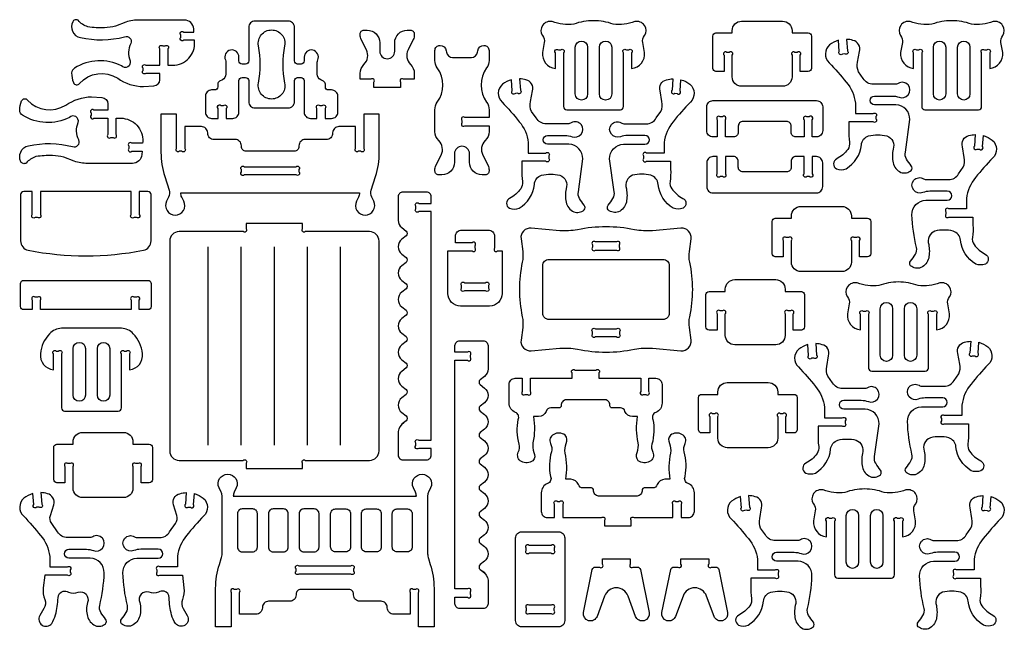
# Model space of a CAD drawing. Extents: x 455 to 818, y -242 to 207.
# Tile 2 of 2: x 455 to 818, y -18 to 207. Entities that reach past the tile are written whole.
import ezdxf

# ---------------------------------------------------------------- set-up
doc = ezdxf.new("R2010")
doc.units = 0
doc.header["$MEASUREMENT"] = 0
doc.layers.add('KONTUR', color=20, linetype='CONTINUOUS')

msp = doc.modelspace()

# ---------------------------------------------------------------- linework, layer by layer
at = {"layer": 'KONTUR'}
for points in [[(507.64, 197.06), (508.51, 197.06, -1), (509.57, 196), (509.57, 189.99), (511.33, 189.99, 0.433432), (519.39, 198.6), (519.35, 199.18), (515.35, 199.18, -1), (514.29, 200.24), (514.29, 201.11, -1), (515.35, 202.18), (519.16, 202.18), (519.08, 203.38, 0.395253), (515.62, 206.62), (499.13, 206.62, 0.077687), (494.11, 205.83), (490.3, 204.34, -0.042031), (486.2, 203.76, -0.051106), (480.1, 204.13, -0.13778), (476.45, 206.51, 0.443717), (474.49, 205.99, 0.213303), (474.47, 202.46, 0.283264), (477.32, 200.21, 0.123296), (493.61, 200.45, -0.670336), (495.85, 197.99, 0.213141), (495.64, 191.59, -0.77774), (492.42, 189.73, 0.263991), (475.19, 188.9, 0.272682), (474.11, 187.13, 0.117689), (474.8, 183.6, 0.58058), (477, 183.3, -0.364324), (491.07, 185.2, 0.149435), (500.57, 182.11), (504.41, 182.36, 0.395611), (506.57, 184.66), (506.57, 186.99), (501.45, 186.99, -1), (500.39, 188.05), (500.39, 188.93, -1), (501.45, 189.99), (506.57, 189.99), (506.57, 196, -1)], [(564.76, 191.96, 0.474116), (562.87, 195.54, 0.474116), (559.74, 192.98), (559.74, 191.56, -0.414214), (558.58, 190.41), (557.31, 190.41, -0.414214), (556.16, 191.56), (556.16, 203.95, 0.414214), (553.85, 206.25), (541.62, 206.25, 0.414214), (539.31, 203.95), (539.31, 191.56, -0.414214), (538.16, 190.41), (536.89, 190.41, -0.414214), (535.73, 191.56), (535.73, 192.98, 0.474116), (532.6, 195.54, 0.474116), (530.71, 191.96, -0.10039), (530.89, 191.06), (530.89, 186.69, -0.283093), (529.63, 184.63), (528.58, 184.1, 0.283093), (527.95, 183.07), (527.95, 182.04, -0.414214), (526.79, 180.88), (525.64, 180.88, 0.414214), (523.34, 178.58), (523.34, 172.71, 0.414214), (525.64, 170.4), (528.04, 170.4), (528.04, 174.09, -1), (529.1, 175.15), (529.97, 175.15, -1), (531.04, 174.09), (531.04, 170.4), (533.43, 170.4, 0.414214), (535.73, 172.71), (535.73, 184.32, -0.414214), (536.89, 185.47), (538.16, 185.47, -0.414214), (539.31, 184.32), (539.31, 176.56, 0.414214), (541.62, 174.25), (553.85, 174.25, 0.414214), (556.16, 176.56), (556.16, 184.32, -0.414214), (557.31, 185.47), (558.58, 185.47, -0.414214), (559.74, 184.32), (559.74, 172.71, 0.414214), (562.04, 170.4), (564.44, 170.4), (564.44, 174.09, -1), (565.5, 175.15), (566.37, 175.15, -1), (567.44, 174.09), (567.44, 170.4), (569.83, 170.4, 0.414214), (572.13, 172.71), (572.13, 178.58, 0.414214), (569.83, 180.88), (568.68, 180.88, -0.414214), (567.53, 182.04), (567.53, 183.07, 0.283093), (566.89, 184.1), (565.84, 184.63, -0.283093), (564.58, 186.69), (564.58, 191.06, -0.10039)], [(666.3, 206.38, 0.088383), (659.05, 205.08, -0.111237), (651.06, 206.02, 0.672511), (647.47, 200.87, -0.226774), (648.16, 198.3), (647.48, 194.68, 0.411397), (652.28, 188.78), (652.28, 194.56, -1), (653.34, 195.63), (654.22, 195.63, -1), (655.28, 194.56), (655.28, 174.73, 0.414214), (656.43, 173.57), (676.17, 173.57, 0.414214), (677.32, 174.73), (677.32, 194.56, -1), (678.38, 195.63), (679.26, 195.63, -1), (680.32, 194.56), (680.32, 188.78, 0.411397), (685.12, 194.68), (684.44, 198.3, -0.226774), (685.13, 200.87, 0.672511), (681.54, 206.02, -0.111237), (673.55, 205.08, 0.088383)], [(717.36, 185.68), (717.36, 193.66, 1), (716.29, 194.72), (715.42, 194.72, 1), (714.36, 193.66), (714.36, 187.65), (711.38, 187.65, -0.414214), (710.22, 188.81), (710.22, 200.7, -0.414214), (711.38, 201.85), (717.36, 201.85), (717.36, 202.73, -0.414214), (720.82, 206.19), (735.94, 206.19, -0.414214), (739.4, 202.73), (739.4, 201.85), (745.38, 201.85, -0.414214), (746.53, 200.7), (746.53, 188.81, -0.414214), (745.38, 187.65), (742.4, 187.65), (742.4, 193.66, 1), (741.34, 194.72), (740.46, 194.72, 1), (739.4, 193.66), (739.4, 185.68, -0.414214), (735.94, 182.22), (720.82, 182.22, -0.414214)], [(798.19, 206.38, 0.088383), (790.94, 205.08, -0.111237), (782.95, 206.02, 0.672511), (779.36, 200.87, -0.226774), (780.05, 198.3), (779.38, 194.68, 0.411397), (784.17, 188.78), (784.17, 194.56, -1), (785.24, 195.63), (786.11, 195.63, -1), (787.17, 194.56), (787.17, 174.73, 0.414214), (788.33, 173.57), (808.06, 173.57, 0.414214), (809.21, 174.73), (809.21, 194.56, -1), (810.28, 195.63), (811.15, 195.63, -1), (812.21, 194.56), (812.21, 188.78, 0.411397), (817.01, 194.68), (816.34, 198.3, -0.226774), (817.03, 200.87, 0.672511), (813.44, 206.02, -0.111237), (805.45, 205.08, 0.088383)], [(542.92, 197.14, -0.471204), (547.74, 202.97, -0.471204), (552.55, 197.14, 0.095585), (552.55, 183.37, -0.471204), (547.74, 177.53, -0.471204), (542.92, 183.37, 0.095585)], [(585.4, 181.79), (585.4, 183.73, 1), (584.33, 184.79), (580.37, 184.79), (580.37, 186.97, -0.201878), (581.76, 190.27, 0.325635), (582.66, 195.63), (580.73, 199.5, -0.116123), (580.37, 201.04), (580.37, 201.51, -0.414214), (581.75, 202.89), (582.95, 202.89, -0.414214), (587.57, 198.28), (587.57, 195.13, 1), (593.09, 195.13), (593.09, 198.28, -0.414214), (597.71, 202.89), (598.91, 202.89, -0.414214), (600.29, 201.51), (600.29, 201.04, -0.116123), (599.93, 199.5), (598, 195.63, 0.325635), (598.9, 190.27, -0.201878), (600.29, 186.97), (600.29, 184.79), (596.33, 184.79, 1), (595.27, 183.73), (595.27, 181.79)], [(760.55, 161.68, -0.180382), (759.93, 159.01, -0.114184), (755.84, 155.51, 0.61467), (755.77, 151.88, 0.190419), (759.33, 151.88, 0.236111), (764.95, 160.66, -0.305922), (767.62, 164, -0.117873), (774.32, 164, -0.410093), (776.63, 159.05, 0.099629), (776.63, 154.08, 0.228734), (779.49, 150.55, 0.269899), (783.32, 151.25, 0.341497), (783.32, 152.98, -0.037711), (781.56, 155.46, -0.201322), (781.14, 157.96), (782.79, 169.99, 0.414214), (777.67, 175.4), (769.78, 175.4, -1), (769.78, 178.65), (776.22, 178.65, -0.088172), (778.83, 178.19, 0.31679), (782.14, 179.08, 0.844509), (778.54, 183.29, -0.139482), (777.25, 182.95), (769.31, 182.95, -0.267949), (765.62, 185.08), (763.89, 187.51, -0.174881), (763.57, 191.09), (764.2, 195.05, 0.443368), (761.85, 199.13, 0.062392), (759.49, 199.51), (759.8, 195.31, -1), (758.82, 194.17), (757.95, 194.1, -1), (756.81, 195.08), (756.51, 199.15, 0.096799), (753.21, 197.48, 0.444682), (753.06, 190.92, -0.025048), (759.37, 183.72, -0.150438), (762.72, 176.04), (762.72, 172.17), (769.23, 172.17, -1), (770.29, 171.1), (770.29, 170.23, -1), (769.23, 169.17), (760.33, 169.17), (760.33, 166.25, 0.057319)], [(627.82, 191.76, -0.158286), (626.94, 189.05, 0.324707), (626.94, 176.33, -0.158286), (627.82, 173.62), (627.82, 170.73), (618.92, 170.73, 1), (617.85, 169.67), (617.85, 168.8, 1), (618.92, 167.73), (627.82, 167.73), (627.82, 165.56, -0.201878), (626.43, 162.26, 0.325635), (625.52, 156.9), (627.45, 153.03, -0.116123), (627.82, 151.48), (627.82, 151.02, -0.414214), (626.43, 149.64), (625.23, 149.64, -0.414214), (620.62, 154.25), (620.62, 157.4, 1), (615.09, 157.4), (615.09, 154.25, -0.414214), (610.48, 149.64), (609.28, 149.64, -0.414214), (607.89, 151.02), (607.89, 151.48, -0.116123), (608.26, 153.03), (610.19, 156.9, 0.325635), (609.28, 162.26, -0.201878), (607.89, 165.56), (607.89, 173.62, -0.158286), (608.77, 176.33, 0.324707), (608.77, 189.05, -0.158286), (607.89, 191.76), (607.89, 195.44, -0.414214), (609.74, 197.29), (609.77, 197.29, -0.373213), (612.06, 195.31), (612.13, 194.83, 0.373213), (614.41, 192.85), (621.3, 192.85, 0.373213), (623.58, 194.83), (623.65, 195.31, -0.373213), (625.94, 197.29), (625.97, 197.29, -0.414214), (627.82, 195.44)], [(659.57, 196.57, -1), (664.11, 196.57), (664.11, 179.4, -1), (659.57, 179.4)], [(668.49, 196.57, -1), (673.03, 196.57), (673.03, 179.4, -1), (668.49, 179.4)], [(791.47, 196.57, -1), (796, 196.57), (796, 179.4, -1), (791.47, 179.4)], [(800.39, 196.57, -1), (804.92, 196.57), (804.92, 179.4, -1), (800.39, 179.4)], [(640.12, 147.16, -0.180382), (639.49, 144.5, -0.114184), (635.41, 140.99, 0.61467), (635.34, 137.36, 0.190419), (638.9, 137.36, 0.236111), (644.51, 146.14, -0.305922), (647.18, 149.48, -0.117873), (653.88, 149.48, -0.410093), (656.2, 144.54, 0.099629), (656.2, 139.57, 0.228734), (659.06, 136.04, 0.269899), (662.88, 136.73, 0.341497), (662.88, 138.46, -0.037711), (661.13, 140.94, -0.201322), (660.71, 143.44), (662.35, 155.47, 0.414214), (657.24, 160.88), (649.34, 160.88, -1), (649.34, 164.14), (655.78, 164.14, -0.088172), (658.4, 163.67, 0.31679), (661.71, 164.56, 0.844509), (658.1, 168.78, -0.139482), (656.82, 168.43), (648.88, 168.43, -0.267949), (645.19, 170.56), (643.46, 172.99, -0.174881), (643.14, 176.57), (643.77, 180.54, 0.443368), (641.42, 184.61, 0.062392), (639.05, 185), (639.36, 180.79, -1), (638.38, 179.65), (637.51, 179.59, -1), (636.37, 180.57), (636.07, 184.64, 0.096799), (632.77, 182.97, 0.444682), (632.62, 176.41, -0.025048), (638.94, 169.2, -0.150438), (642.28, 161.52), (642.28, 157.65), (648.79, 157.65, -1), (649.85, 156.59), (649.85, 155.71, -1), (648.79, 154.65), (639.9, 154.65), (639.9, 151.73, 0.057319)], [(694.46, 147.16, 0.180382), (695.09, 144.5, 0.114184), (699.17, 140.99, -0.61467), (699.25, 137.36, -0.190419), (695.68, 137.36, -0.236111), (690.07, 146.14, 0.305922), (687.4, 149.48, 0.117873), (680.7, 149.48, 0.410093), (678.38, 144.54, -0.099629), (678.38, 139.57, -0.228734), (675.53, 136.04, -0.269899), (671.7, 136.73, -0.341497), (671.7, 138.46, 0.037711), (673.45, 140.94, 0.201322), (673.88, 143.44), (672.23, 155.47, -0.414214), (677.35, 160.88), (685.24, 160.88, 1), (685.24, 164.14), (678.8, 164.14, 0.088172), (676.19, 163.67, -0.31679), (672.87, 164.56, -0.844509), (676.48, 168.78, 0.139482), (677.76, 168.43), (685.71, 168.43, 0.267949), (689.39, 170.56), (691.13, 172.99, 0.174881), (691.44, 176.57), (690.81, 180.54, -0.443368), (693.17, 184.61, -0.062392), (695.53, 185), (695.22, 180.79, 1), (696.2, 179.65), (697.07, 179.59, 1), (698.21, 180.57), (698.51, 184.64, -0.096799), (701.81, 182.97, -0.444682), (701.96, 176.41, 0.025048), (695.65, 169.2, 0.150438), (692.3, 161.52), (692.3, 157.65), (685.79, 157.65, 1), (684.73, 156.59), (684.73, 155.71, 1), (685.79, 154.65), (694.68, 154.65), (694.68, 151.73, -0.057319)], [(487.44, 170.48), (487.44, 164.47, 1), (488.51, 163.41), (489.38, 163.41, 1), (490.44, 164.47), (490.44, 170.48), (492.2, 170.48, -0.433432), (500.26, 161.88), (500.22, 161.3), (496.22, 161.3, 1), (495.16, 160.23), (495.16, 159.36, 1), (496.22, 158.3), (500.02, 158.3), (499.95, 157.09, -0.395253), (496.49, 153.85), (480, 153.85, -0.077687), (474.98, 154.64), (471.17, 156.13, 0.042031), (467.07, 156.71, 0.051106), (460.97, 156.34, 0.13778), (457.32, 153.96, -0.443717), (455.36, 154.48, -0.213303), (455.34, 158.02, -0.283264), (458.19, 160.26, -0.123296), (474.48, 160.02, 0.670336), (476.72, 162.48, -0.213141), (476.51, 168.88, 0.77774), (473.29, 170.74, -0.263991), (456.06, 171.57, -0.272682), (454.98, 173.34, -0.117689), (455.67, 176.87, -0.58058), (457.87, 177.17, 0.364324), (471.94, 175.27, -0.149435), (481.44, 178.36), (485.28, 178.11, -0.395611), (487.44, 175.81), (487.44, 173.48), (482.32, 173.48, 1), (481.26, 172.42), (481.26, 171.54, 1), (482.32, 170.48)], [(717.87, 163.6), (714.87, 163.6), (714.87, 169.93, 1), (713.8, 171), (712.93, 171, 1), (711.87, 169.93), (711.87, 163.6), (710.29, 163.6, -0.414214), (707.99, 165.91), (707.99, 174.65, -0.414214), (710.29, 176.96), (748.39, 176.96, -0.414214), (750.7, 174.65), (750.7, 165.91, -0.414214), (748.39, 163.6), (746.82, 163.6), (746.82, 169.93, 1), (745.75, 171), (744.88, 171, 1), (743.82, 169.93), (743.82, 163.6), (740.81, 163.6, -0.414214), (739.08, 165.33), (739.08, 167.54, 0.414214), (737.35, 169.27), (721.33, 169.27, 0.414214), (719.6, 167.54), (719.6, 165.33, -0.414214)], [(581.65, 172.01), (581.65, 159.38, -1), (580.59, 158.32), (579.72, 158.32, -1), (578.65, 159.38), (578.65, 167.4), (572.53, 167.4, 0.414214), (570.22, 165.1), (570.22, 164.95, -0.414214), (567.91, 162.64), (560.11, 162.64, 0.414214), (557.8, 160.34), (557.8, 160.05, -0.414214), (556.07, 158.32), (538.35, 158.32, -0.414214), (536.62, 160.05), (536.62, 160.34, 0.414214), (534.31, 162.64), (526.51, 162.64, -0.414214), (524.2, 164.95), (524.2, 165.1, 0.414214), (521.89, 167.4), (515.77, 167.4), (515.77, 159.38, -1), (514.7, 158.32), (513.83, 158.32, -1), (512.77, 159.38), (512.77, 172.01), (507.01, 172.01), (507.01, 157.9, 0.077953), (508.39, 149.07), (510.01, 144.04, -0.19395), (509.83, 141.46), (509.07, 139.91, 0.55474), (512.24, 134.82, 0.55474), (515.41, 139.91), (514.65, 141.46, -0.114229), (514.3, 142.98), (580.12, 142.98, -0.114229), (579.77, 141.46), (579.01, 139.91, 0.55474), (582.18, 134.82, 0.55474), (585.35, 139.91), (584.6, 141.46, -0.19395), (584.41, 144.04), (586.03, 149.07, 0.077953), (587.41, 157.9), (587.41, 172.01)], [(805.82, 126.61, 0.180382), (806.44, 123.94, 0.114184), (810.53, 120.44, -0.61467), (810.6, 116.81, -0.190419), (807.04, 116.81, -0.236111), (801.42, 125.59, 0.305922), (798.75, 128.93, 0.117873), (792.05, 128.93, 0.410093), (789.73, 123.98, -0.099629), (789.73, 119.01, -0.228734), (786.88, 115.48, -0.269899), (783.05, 116.18, -0.341497), (783.05, 117.91, 0.037711), (784.81, 120.39, 0.201322), (785.23, 122.89, -0.052119), (783.58, 134.92, -0.414214), (788.7, 140.33), (796.59, 140.33, 1), (796.59, 143.58), (790.15, 143.58, 0.088172), (787.54, 143.12, -0.31679), (784.23, 144.01, -0.844509), (787.83, 148.22, 0.139482), (789.12, 147.88), (797.06, 147.88, 0.267949), (800.75, 150.01), (802.48, 152.44, 0.174881), (802.8, 156.02), (802.17, 159.98, -0.443368), (804.52, 164.06, -0.062392), (806.88, 164.44), (806.57, 160.24, 1), (807.55, 159.1), (808.42, 159.03, 1), (809.56, 160.01), (809.86, 164.08, -0.096799), (813.16, 162.41, -0.444682), (813.31, 155.86, 0.025048), (807, 148.65, 0.150438), (803.65, 140.97), (803.65, 137.1), (797.14, 137.1, 1), (796.08, 136.04), (796.08, 135.16, 1), (797.14, 134.1), (806.04, 134.1), (806.04, 131.18, -0.057319)], [(717.87, 156.36), (714.87, 156.36), (714.87, 150.03, -1), (713.8, 148.97), (712.93, 148.97, -1), (711.87, 150.03), (711.87, 156.36), (710.29, 156.36, 0.414214), (707.99, 154.05), (707.99, 145.31, 0.414214), (710.29, 143), (748.39, 143, 0.414214), (750.7, 145.31), (750.7, 154.05, 0.414214), (748.39, 156.36), (746.82, 156.36), (746.82, 150.03, -1), (745.75, 148.97), (744.88, 148.97, -1), (743.82, 150.03), (743.82, 156.36), (740.81, 156.36, 0.414214), (739.08, 154.63), (739.08, 152.43, -0.414214), (737.35, 150.69), (721.33, 150.69, -0.414214), (719.6, 152.43), (719.6, 154.63, 0.414214)], [(557.8, 151.58), (557.8, 150.71, -1), (556.74, 149.64), (537.68, 149.64, -1), (536.62, 150.71), (536.62, 151.58, -1), (537.68, 152.64), (556.74, 152.64, -1)], [(462.62, 143.5), (462.62, 135.01, -1), (461.56, 133.95), (460.68, 133.95, -1), (459.62, 135.01), (459.62, 143.5), (456.45, 143.5, 0.414214), (455.29, 142.35), (455.29, 125.29, 0.358275), (458.09, 121.9, 0.097651), (500.55, 121.9, 0.358275), (503.34, 125.29), (503.34, 142.35, 0.414214), (502.19, 143.5), (499.02, 143.5), (499.02, 135.01, -1), (497.96, 133.95), (497.08, 133.95, -1), (496.02, 135.01), (496.02, 143.5)], [(596.47, 58.49, 0.229334), (594.37, 55.15), (594.37, 46.5, 0.414214), (596.1, 44.77), (604.8, 44.77, 0.414214), (606.53, 46.5), (606.53, 48.95), (601.93, 48.95, -1), (600.86, 50.01), (600.86, 50.88, -1), (601.93, 51.95), (606.53, 51.95), (606.53, 136.12), (601.93, 136.12, -1), (600.86, 137.18), (600.86, 138.06, -1), (601.93, 139.12), (606.53, 139.12), (606.53, 141.57, 0.414214), (604.8, 143.3), (596.1, 143.3, 0.414214), (594.37, 141.57), (594.37, 132.91, 0.229334), (595.69, 130.2), (597.25, 128.96, -0.484131), (597.25, 127.15), (595.69, 125.92, 0.484131), (595.69, 120.47), (597.25, 119.24, -0.484131), (597.25, 117.43), (595.69, 116.2, 0.484131), (595.69, 110.75), (597.25, 109.52, -0.484131), (597.25, 107.71), (595.69, 106.48, 0.484131), (595.69, 101.03), (597.25, 99.8, -0.484131), (597.25, 97.99), (595.69, 96.76, 0.484131), (595.69, 91.31), (597.25, 90.08, -0.484131), (597.25, 88.27), (595.69, 87.04, 0.484131), (595.69, 81.59), (597.25, 80.36, -0.484131), (597.25, 78.55), (595.69, 77.31, 0.484131), (595.69, 71.87), (597.25, 70.64, -0.484131), (597.25, 68.83), (595.69, 67.59, 0.484131), (595.69, 62.15), (597.25, 60.92, -0.484131), (597.25, 59.1), (595.69, 57.87)], [(739.19, 117.5), (739.19, 125.47, 1), (738.13, 126.53), (737.26, 126.53, 1), (736.19, 125.47), (736.19, 119.47), (733.22, 119.47, -0.414214), (732.06, 120.62), (732.06, 132.51, -0.414214), (733.22, 133.67), (739.19, 133.67), (739.19, 134.54, -0.414214), (742.66, 138), (757.77, 138, -0.414214), (761.24, 134.54), (761.24, 133.67), (767.22, 133.67, -0.414214), (768.37, 132.51), (768.37, 120.62, -0.414214), (767.22, 119.47), (764.24, 119.47), (764.24, 125.47, 1), (763.17, 126.53), (762.3, 126.53, 1), (761.24, 125.47), (761.24, 117.5, -0.414214), (757.77, 114.04), (742.66, 114.04, -0.414214)], [(587.31, 48.02), (587.31, 125.27, 0.414214), (583.85, 128.73), (560.24, 128.73, -1), (559.18, 129.8), (559.18, 131.73), (538.34, 131.73), (538.34, 129.8, -1), (537.28, 128.73), (513.67, 128.73, 0.414214), (510.21, 125.27), (510.21, 48.02, 0.414214), (513.67, 44.56), (537.28, 44.56, -1), (538.34, 43.5), (538.34, 41.56), (559.18, 41.56), (559.18, 43.5, -1), (560.24, 44.56), (583.85, 44.56, 0.414214)], [(617.32, 101.34, -0.414214), (612.7, 105.96), (612.7, 121.63), (621.6, 121.63, 1), (622.66, 122.69), (622.66, 123.57, 1), (621.6, 124.63), (615.45, 124.63), (615.45, 126.97, -0.414214), (617.75, 129.28), (627.57, 129.28, -0.414214), (629.88, 126.97), (629.88, 122.69, 1), (630.94, 121.63), (632.62, 121.63), (632.62, 105.96, -0.414214), (628.01, 101.34)], [(638.99, 107.45, 0.05321), (640.06, 97.43, -0.086893), (640.22, 93.45), (639.59, 88.79, 0.481055), (643.33, 84.88), (653.83, 85.81, -0.071729), (660.41, 85.45, 0.09921), (681.39, 85.45, -0.071729), (687.97, 85.81), (698.47, 84.88, 0.481055), (702.21, 88.79), (701.58, 93.45, -0.086893), (701.74, 97.43, 0.05321), (702.81, 107.45, 0.05321), (701.74, 117.48, -0.086893), (701.58, 121.45), (702.21, 126.11, 0.481055), (698.47, 130.02), (687.97, 129.09, -0.071729), (681.39, 129.45, 0.09921), (660.41, 129.45, -0.071729), (653.83, 129.09), (643.33, 130.02, 0.481055), (639.59, 126.11), (640.22, 121.45, -0.086893), (640.06, 117.48, 0.05321)], [(667.02, 121.93), (674.78, 121.93, 1), (675.85, 122.99), (675.85, 123.87, 1), (674.78, 124.93), (667.02, 124.93, 1), (665.95, 123.87), (665.95, 122.99, 1)], [(691.88, 96.41), (649.92, 96.41, -0.414214), (647.62, 98.71), (647.62, 116.19, -0.414214), (649.92, 118.5), (691.88, 118.5, -0.414214), (694.18, 116.19), (694.18, 98.71, -0.414214)], [(499.02, 100.04), (499.02, 103.54, 1), (497.96, 104.6), (497.08, 104.6, 1), (496.02, 103.54), (496.02, 100.04), (462.62, 100.04), (462.62, 103.54, 1), (461.56, 104.6), (460.68, 104.6, 1), (459.62, 103.54), (459.62, 100.04), (456.45, 100.04, -0.414214), (455.29, 101.19), (455.29, 109.63, -0.414214), (456.45, 110.79), (502.19, 110.79, -0.414214), (503.34, 109.63), (503.34, 101.19, -0.414214), (502.19, 100.04)], [(618.79, 109.93), (626.54, 109.93, -1), (627.6, 108.87), (627.6, 107.99, -1), (626.54, 106.93), (618.79, 106.93, -1), (617.73, 107.99), (617.73, 108.87, -1)], [(714.83, 90.56), (714.83, 98.53, 1), (713.77, 99.59), (712.89, 99.59, 1), (711.83, 98.53), (711.83, 92.53), (708.85, 92.53, -0.414214), (707.7, 93.68), (707.7, 105.57, -0.414214), (708.85, 106.72), (714.83, 106.72), (714.83, 107.6, -0.414214), (718.29, 111.06), (733.41, 111.06, -0.414214), (736.87, 107.6), (736.87, 106.72), (742.85, 106.72, -0.414214), (744, 105.57), (744, 93.68, -0.414214), (742.85, 92.53), (739.87, 92.53), (739.87, 98.53, 1), (738.81, 99.59), (737.93, 99.59, 1), (736.87, 98.53), (736.87, 90.56, -0.414214), (733.41, 87.1), (718.29, 87.1, -0.414214)], [(778.6, 110.2, 0.088383), (771.35, 108.89, -0.111237), (763.36, 109.84, 0.672511), (759.77, 104.68, -0.226774), (760.46, 102.11), (759.78, 98.49, 0.411397), (764.58, 92.59), (764.58, 98.38, -1), (765.64, 99.44), (766.52, 99.44, -1), (767.58, 98.38), (767.58, 78.54, 0.414214), (768.73, 77.38), (788.47, 77.38, 0.414214), (789.62, 78.54), (789.62, 98.38, -1), (790.68, 99.44), (791.56, 99.44, -1), (792.62, 98.38), (792.62, 92.59, 0.411397), (797.42, 98.49), (796.74, 102.11, -0.226774), (797.43, 104.68, 0.672511), (793.84, 109.84, -0.111237), (785.85, 108.89, 0.088383)], [(771.87, 100.38, -1), (776.41, 100.38), (776.41, 83.22, -1), (771.87, 83.22)], [(780.79, 100.38, -1), (785.33, 100.38), (785.33, 83.22, -1), (780.79, 83.22)], [(492.42, 93.19), (470.38, 93.19, 0.200898), (466, 91.16, 0.168545), (462.58, 83.82, 0.411397), (467.38, 77.92), (467.38, 83.71, -1), (468.44, 84.77), (469.31, 84.77, -1), (470.38, 83.71), (470.38, 63.87, 0.414214), (471.53, 62.71), (491.26, 62.71, 0.414214), (492.42, 63.87), (492.42, 83.71, -1), (493.48, 84.77), (494.36, 84.77, -1), (495.42, 83.71), (495.42, 77.92, 0.411397), (500.22, 83.82, 0.168545), (496.79, 91.16, 0.200898)], [(667.02, 92.97), (674.78, 92.97, -1), (675.85, 91.91), (675.85, 91.04, -1), (674.78, 89.97), (667.02, 89.97, -1), (665.95, 91.04), (665.95, 91.91, -1)], [(474.67, 85.71, -1), (479.2, 85.71), (479.2, 68.55, -1), (474.67, 68.55)], [(483.59, 85.71, -1), (488.12, 85.71), (488.12, 68.55, -1), (483.59, 68.55)], [(625.35, 3.75, -0.229334), (627.44, 0.42), (627.44, -8.24, -0.414214), (625.71, -9.97), (617.01, -9.97, -0.414214), (615.28, -8.24), (615.28, -5.79), (619.89, -5.79, 1), (620.95, -4.73), (620.95, -3.85, 1), (619.89, -2.79), (615.28, -2.79), (615.28, 81.38), (619.89, 81.38, 1), (620.95, 82.45), (620.95, 83.32, 1), (619.89, 84.38), (615.28, 84.38), (615.28, 86.83, -0.414214), (617.01, 88.56), (625.71, 88.56, -0.414214), (627.44, 86.83), (627.44, 78.18, -0.229334), (626.13, 75.46), (624.56, 74.23, 0.484131), (624.56, 72.42), (626.12, 71.18, -0.484131), (626.12, 65.74), (624.56, 64.5, 0.484131), (624.56, 62.69), (626.12, 61.46, -0.484131), (626.12, 56.02), (624.56, 54.78, 0.484131), (624.56, 52.97), (626.12, 51.74, -0.484131), (626.12, 46.29), (624.56, 45.06, 0.484131), (624.56, 43.25), (626.12, 42.02, -0.484131), (626.12, 36.57), (624.56, 35.34, 0.484131), (624.56, 33.53), (626.12, 32.3, -0.484131), (626.12, 26.85), (624.56, 25.62, 0.484131), (624.56, 23.81), (626.12, 22.58, -0.484131), (626.12, 17.13), (624.56, 15.9, 0.484131), (624.56, 14.09), (626.12, 12.86, -0.484131), (626.12, 7.41), (624.56, 6.18, 0.484131), (624.56, 4.37), (626.12, 3.13)], [(749.23, 49.69, -0.180382), (748.6, 47.02, -0.114184), (744.51, 43.52, 0.61467), (744.44, 39.89, 0.190419), (748, 39.89, 0.236111), (753.62, 48.66, -0.305922), (756.29, 52, -0.117873), (762.99, 52, -0.410093), (765.31, 47.06, 0.099629), (765.31, 42.09, 0.228734), (768.16, 38.56, 0.269899), (771.99, 39.26, 0.341497), (771.99, 40.99, -0.037711), (770.23, 43.47, -0.201322), (769.81, 45.97), (771.46, 57.99, 0.414214), (766.34, 63.41), (758.45, 63.41, -1), (758.45, 66.66), (764.89, 66.66, -0.088172), (767.5, 66.2, 0.31679), (770.82, 67.09, 0.844509), (767.21, 71.3, -0.139482), (765.92, 70.96), (757.98, 70.96, -0.267949), (754.3, 73.09), (752.56, 75.52, -0.174881), (752.25, 79.1), (752.87, 83.06, 0.443368), (750.52, 87.13, 0.062392), (748.16, 87.52), (748.47, 83.31, -1), (747.49, 82.18), (746.62, 82.11, -1), (745.48, 83.09), (745.18, 87.16, 0.096799), (741.88, 85.49, 0.444682), (741.73, 78.93, -0.025048), (748.04, 71.73, -0.150438), (751.39, 64.05), (751.39, 60.18), (757.9, 60.18, -1), (758.96, 59.11), (758.96, 58.24, -1), (757.9, 57.18), (749.01, 57.18), (749.01, 54.26, 0.057319)], [(804.16, 50.55, 0.180382), (804.78, 47.89, 0.114184), (808.87, 44.38, -0.61467), (808.94, 40.75, -0.190419), (805.38, 40.75, -0.236111), (799.76, 49.53, 0.305922), (797.09, 52.87, 0.117873), (790.39, 52.87, 0.410093), (788.07, 47.93, -0.099629), (788.07, 42.95, -0.228734), (785.22, 39.43, -0.269899), (781.39, 40.12, -0.341497), (781.39, 41.85, 0.037711), (783.15, 44.33, 0.201322), (783.57, 46.83, -0.052119), (781.92, 58.86, -0.414214), (787.04, 64.27), (794.93, 64.27, 1), (794.93, 67.53), (788.49, 67.53, 0.088172), (785.88, 67.06, -0.31679), (782.57, 67.95, -0.844509), (786.17, 72.17, 0.139482), (787.46, 71.82), (795.4, 71.82, 0.267949), (799.09, 73.95), (800.82, 76.38, 0.174881), (801.14, 79.96), (800.51, 83.93, -0.443368), (802.86, 88, -0.062392), (805.22, 88.38), (804.91, 84.18, 1), (805.89, 83.04), (806.76, 82.98, 1), (807.9, 83.96), (808.2, 88.03, -0.096799), (811.5, 86.35, -0.444682), (811.65, 79.8, 0.025048), (805.34, 72.59, 0.150438), (801.99, 64.91), (801.99, 61.04), (795.48, 61.04, 1), (794.42, 59.98), (794.42, 59.1, 1), (795.48, 58.04), (804.38, 58.04), (804.38, 55.12, -0.057319)], [(670.52, 66.86), (656.2, 66.86, 0.416597), (654.39, 64.68, -0.438914), (653.64, 63.86), (650.52, 63.87, 0.358235), (648.85, 62.58, -0.29887), (646.07, 60.66), (644.2, 60.66, -0.094158), (643.99, 51.02, 0.135936), (644.34, 47.48, -0.332095), (643.93, 44.44, -0.307804), (639.75, 44.13, -0.401002), (638.58, 47.54, 0.181945), (638.9, 50.56, -0.117839), (638.58, 59.6, 0.432952), (637.52, 62.22, -0.31016), (635.17, 65.64), (635.17, 72.47, -0.414214), (637.48, 74.78), (640.05, 74.78), (640.05, 69.88, 1), (641.12, 68.82), (641.99, 68.82, 1), (643.05, 69.88), (643.05, 74.78), (658.41, 74.78), (658.41, 76.72, -1), (659.48, 77.78), (667.24, 77.78, -1), (668.31, 76.72), (668.31, 74.78), (683.67, 74.78), (683.67, 69.88, 1), (684.73, 68.82), (685.6, 68.82, 1), (686.67, 69.88), (686.67, 74.78), (689.25, 74.78, -0.414214), (691.55, 72.47), (691.55, 65.64, -0.31016), (689.21, 62.22, 0.432952), (688.14, 59.6, -0.117839), (687.82, 50.56, 0.181945), (688.14, 47.54, -0.401002), (686.97, 44.13, -0.307804), (682.79, 44.44, -0.332095), (682.38, 47.48, 0.135936), (682.73, 51.02, -0.094158), (682.52, 60.66), (680.65, 60.66, -0.29887), (677.87, 62.58, 0.358235), (676.2, 63.87), (673.08, 63.86, -0.438914), (672.33, 64.68, 0.416597)], [(712.09, 52.68), (712.09, 60.65, 1), (711.03, 61.72), (710.16, 61.72, 1), (709.09, 60.65), (709.09, 54.65), (706.11, 54.65, -0.414214), (704.96, 55.81), (704.96, 67.7, -0.414214), (706.11, 68.85), (712.09, 68.85), (712.09, 69.72, -0.414214), (715.56, 73.19), (730.67, 73.19, -0.414214), (734.14, 69.72), (734.14, 68.85), (740.12, 68.85, -0.414214), (741.27, 67.7), (741.27, 55.81, -0.414214), (740.12, 54.65), (737.14, 54.65), (737.14, 60.65, 1), (736.07, 61.72), (735.2, 61.72, 1), (734.14, 60.65), (734.14, 52.68, -0.414214), (730.67, 49.22), (715.56, 49.22, -0.414214)], [(474.65, 34.32), (474.65, 42.29, 1), (473.59, 43.36), (472.71, 43.36, 1), (471.65, 42.29), (471.65, 36.29), (468.67, 36.29, -0.414214), (467.52, 37.44), (467.52, 49.33, -0.414214), (468.67, 50.49), (474.65, 50.49), (474.65, 51.36, -0.414214), (478.11, 54.82), (493.23, 54.82, -0.414214), (496.69, 51.36), (496.69, 50.49), (502.67, 50.49, -0.414214), (503.83, 49.33), (503.83, 37.44, -0.414214), (502.67, 36.29), (499.69, 36.29), (499.69, 42.29, 1), (498.63, 43.36), (497.76, 43.36, 1), (496.69, 42.29), (496.69, 34.32, -0.414214), (493.23, 30.86), (478.11, 30.86, -0.414214)], [(682.4, 31.4), (668.09, 31.4, -0.416597), (666.28, 33.58, 0.438914), (665.53, 34.4), (662.41, 34.39, -0.358235), (660.74, 35.68, 0.29887), (657.96, 37.6), (656.09, 37.6, 0.094158), (655.87, 47.24, -0.135936), (656.23, 50.78, 0.332095), (655.81, 53.82, 0.307804), (651.64, 54.13, 0.401002), (650.46, 50.72, -0.181945), (650.78, 47.7, 0.117839), (650.46, 38.66, -0.432952), (649.4, 36.04, 0.31016), (647.05, 32.62), (647.05, 25.79, 0.414214), (649.36, 23.48), (651.94, 23.48), (651.94, 28.38, -1), (653, 29.44), (653.88, 29.44, -1), (654.94, 28.38), (654.94, 23.48), (669.24, 23.48, -1), (670.3, 22.42), (670.3, 20.48), (680.19, 20.48), (680.19, 22.42, -1), (681.25, 23.48), (695.55, 23.48), (695.55, 28.38, -1), (696.61, 29.44), (697.49, 29.44, -1), (698.55, 28.38), (698.55, 23.48), (701.13, 23.48, 0.414214), (703.44, 25.79), (703.44, 32.62, 0.31016), (701.09, 36.04, -0.432952), (700.03, 38.66, 0.117839), (699.71, 47.7, -0.181945), (700.03, 50.72, 0.401002), (698.85, 54.13, 0.307804), (694.68, 53.82, 0.332095), (694.26, 50.78, -0.135936), (694.62, 47.24, 0.094158), (694.4, 37.6), (692.53, 37.6, 0.29887), (689.75, 35.68, -0.358235), (688.08, 34.39), (684.96, 34.4, 0.438914), (684.21, 33.58, -0.416597)], [(601.79, -16.66), (601.79, -4.03, 1), (600.73, -2.96), (599.85, -2.96, 1), (598.79, -4.03), (598.79, -12.05), (592.66, -12.05, -0.414214), (590.36, -9.75), (590.36, -9.6, 0.414214), (588.05, -7.29), (580.24, -7.29, -0.414214), (577.94, -4.98), (577.94, -4.7, 0.414214), (576.21, -2.96), (567.35, -2.96), (558.49, -2.96, 0.414214), (556.76, -4.7), (556.76, -4.98, -0.414214), (554.45, -7.29), (546.64, -7.29, 0.414214), (544.34, -9.6), (544.34, -9.75, -0.414214), (542.03, -12.05), (535.9, -12.05), (535.9, -4.03, 1), (534.84, -2.96), (533.97, -2.96, 1), (532.9, -4.03), (532.9, -16.66), (527.14, -16.66), (527.14, -2.55, -0.077953), (528.53, 6.28), (529.22, 8.43, 0.077953), (529.5, 10.19), (529.5, 31.57, 0.09608), (529.15, 32.85), (528.39, 34.4, -0.55474), (531.57, 39.48, -0.55474), (534.74, 34.4), (533.98, 32.85, 0.114229), (533.63, 31.33), (601.06, 31.33, 0.114229), (600.71, 32.85), (599.95, 34.4, -0.55474), (603.13, 39.48, -0.55474), (606.3, 34.4), (605.54, 32.85, 0.09608), (605.2, 31.57), (605.2, 10.19, 0.077953), (605.48, 8.43), (606.16, 6.28, -0.077953), (607.55, -2.55), (607.55, -16.66)], [(466.03, 5.33), (472.54, 5.33, -1), (473.6, 4.27), (473.6, 3.39, -1), (472.54, 2.33), (464.21, 2.33), (463.64, -2.33, 0.127457), (464.22, -6.68, -0.24599), (463.9, -9.98), (462.42, -12.54, 0.95683), (466.76, -15.47, 0.082114), (468.18, -12.29, 0.051047), (469.11, -6.02, -0.333842), (470.96, -3.56, -0.160842), (472.99, -3.97, 0.220914), (476.46, -3.9, -0.628977), (479.94, -7.78, 0.137758), (479.94, -12.76, 0.228734), (482.8, -16.28, 0.269899), (486.62, -15.59, 0.341497), (486.62, -13.86, -0.037711), (484.87, -11.38, -0.201322), (484.45, -8.88, 0.052119), (486.09, 3.15, 0.414214), (480.98, 8.56), (473.09, 8.56, -1), (473.09, 11.82), (479.53, 11.82, -0.088172), (482.14, 11.35, 0.31679), (485.45, 12.24, 0.844509), (481.85, 16.46, -0.139482), (480.56, 16.11), (472.62, 16.11, -0.267949), (468.93, 18.24), (466.75, 21.35, -0.22812), (466.26, 24.32), (467.51, 28.22, 0.443368), (465.16, 32.29, 0.062392), (462.8, 32.67), (463.11, 28.47, -1), (462.13, 27.33), (461.25, 27.27, -1), (460.12, 28.25), (459.81, 32.32, 0.096799), (456.52, 30.64, 0.444682), (456.36, 24.09, -0.025048), (462.68, 16.88, -0.150438), (466.03, 9.2)], [(513.08, 5.33), (506.57, 5.33, 1), (505.5, 4.27), (505.5, 3.39, 1), (506.57, 2.33), (514.89, 2.33), (515.46, -2.33, -0.127457), (514.88, -6.68, 0.24599), (515.2, -9.98), (516.68, -12.54, -0.95683), (512.34, -15.47, -0.082114), (510.92, -12.29, -0.051047), (509.99, -6.02, 0.333842), (508.14, -3.56, 0.160842), (506.11, -3.97, -0.220914), (502.64, -3.9, 0.628977), (499.16, -7.78, -0.137758), (499.16, -12.76, -0.228734), (496.3, -16.28, -0.269899), (492.48, -15.59, -0.341497), (492.48, -13.86, 0.037711), (494.23, -11.38, 0.201322), (494.65, -8.88, -0.052119), (493.01, 3.15, -0.414214), (498.12, 8.56), (506.02, 8.56, 1), (506.02, 11.82), (499.57, 11.82, 0.088172), (496.96, 11.35, -0.31679), (493.65, 12.24, -0.844509), (497.25, 16.46, 0.139482), (498.54, 16.11), (506.48, 16.11, 0.267949), (510.17, 18.24), (512.35, 21.35, 0.22812), (512.85, 24.32), (511.59, 28.22, -0.443368), (513.94, 32.29, -0.062392), (516.31, 32.67), (515.99, 28.47, 1), (516.97, 27.33), (517.85, 27.27, 1), (518.98, 28.25), (519.29, 32.32, -0.096799), (522.58, 30.64, -0.444682), (522.74, 24.09, 0.025048), (516.42, 16.88, 0.150438), (513.08, 9.2)], [(766.11, 34.03, 0.088383), (758.86, 32.72, -0.111237), (750.87, 33.67, 0.672511), (747.28, 28.51, -0.226774), (747.97, 25.94), (747.29, 22.32, 0.411397), (752.09, 16.42), (752.09, 22.21, -1), (753.15, 23.27), (754.03, 23.27, -1), (755.09, 22.21), (755.09, 2.37, 0.414214), (756.25, 1.21), (775.98, 1.21, 0.414214), (777.13, 2.37), (777.13, 22.21, -1), (778.2, 23.27), (779.07, 23.27, -1), (780.13, 22.21), (780.13, 16.42, 0.411397), (784.93, 22.32), (784.26, 25.94, -0.226774), (784.95, 28.51, 0.672511), (781.36, 33.67, -0.111237), (773.37, 32.72, 0.088383)], [(724.5, -6.27, -0.180382), (723.87, -8.93, -0.114184), (719.79, -12.43, 0.61467), (719.72, -16.07, 0.190419), (723.28, -16.07, 0.236111), (728.9, -7.29, -0.305922), (731.56, -3.95, -0.117873), (738.26, -3.95, -0.410093), (740.58, -8.89, 0.099629), (740.58, -13.86, 0.228734), (743.44, -17.39, 0.269899), (747.26, -16.7, 0.341497), (747.26, -14.97, -0.037711), (745.51, -12.49, -0.201322), (745.09, -9.99, 0.052119), (746.73, 2.04, 0.414214), (741.62, 7.46), (733.72, 7.46, -1), (733.72, 10.71), (740.17, 10.71, -0.088172), (742.78, 10.25, 0.31679), (746.09, 11.13, 0.844509), (742.49, 15.35, -0.139482), (741.2, 15), (733.26, 15, -0.267949), (729.57, 17.13), (727.84, 19.56, -0.174881), (727.52, 23.14), (728.15, 27.11, 0.443368), (725.8, 31.18, 0.062392), (723.43, 31.57), (723.75, 27.36, -1), (722.77, 26.22), (721.89, 26.16, -1), (720.76, 27.14), (720.45, 31.21, 0.096799), (717.16, 29.54, 0.444682), (717, 22.98, -0.025048), (723.32, 15.78, -0.150438), (726.67, 8.1), (726.67, 4.22), (733.18, 4.22, -1), (734.24, 3.16), (734.24, 2.29, -1), (733.18, 1.22), (724.28, 1.22), (724.28, -1.7, 0.057319)], [(808.63, -6.27, 0.180382), (809.26, -8.93, 0.114184), (813.35, -12.43, -0.61467), (813.42, -16.07, -0.190419), (809.86, -16.07, -0.236111), (804.24, -7.29, 0.305922), (801.57, -3.95, 0.117873), (794.87, -3.95, 0.410093), (792.55, -8.89, -0.099629), (792.55, -13.86, -0.228734), (789.7, -17.39, -0.269899), (785.87, -16.7, -0.341497), (785.87, -14.97, 0.037711), (787.63, -12.49, 0.201322), (788.05, -9.99, -0.052119), (786.4, 2.04, -0.414214), (791.52, 7.46), (799.41, 7.46, 1), (799.41, 10.71), (792.97, 10.71, 0.088172), (790.36, 10.25, -0.31679), (787.05, 11.13, -0.844509), (790.65, 15.35, 0.139482), (791.94, 15), (799.88, 15, 0.267949), (803.57, 17.13), (805.3, 19.56, 0.174881), (805.61, 23.14), (804.99, 27.11, -0.443368), (807.34, 31.18, -0.062392), (809.7, 31.57), (809.39, 27.36, 1), (810.37, 26.22), (811.24, 26.16, 1), (812.38, 27.14), (812.68, 31.21, -0.096799), (815.98, 29.54, -0.444682), (816.13, 22.98, 0.025048), (809.82, 15.78, 0.150438), (806.47, 8.1), (806.47, 4.22), (799.96, 4.22, 1), (798.9, 3.16), (798.9, 2.29, 1), (799.96, 1.22), (808.85, 1.22), (808.85, -1.7, -0.057319)], [(540.78, 26.67), (536.93, 26.67, 0.414214), (535.2, 24.94), (535.2, 12.64, 0.414214), (536.93, 10.91), (540.78, 10.91, 0.414214), (542.52, 12.64), (542.52, 24.94, 0.414214)], [(552.13, 26.67), (548.28, 26.67, 0.414214), (546.55, 24.94), (546.55, 12.64, 0.414214), (548.28, 10.91), (552.13, 10.91, 0.414214), (553.86, 12.64), (553.86, 24.94, 0.414214)], [(563.47, 26.67), (559.62, 26.67, 0.414214), (557.89, 24.94), (557.89, 12.64, 0.414214), (559.62, 10.91), (563.47, 10.91, 0.414214), (565.21, 12.64), (565.21, 24.94, 0.414214)], [(571.22, 26.67), (575.07, 26.67, -0.414214), (576.8, 24.94), (576.8, 12.64, -0.414214), (575.07, 10.91), (571.22, 10.91, -0.414214), (569.49, 12.64), (569.49, 24.94, -0.414214)], [(582.56, 26.67), (586.42, 26.67, -0.414214), (588.15, 24.94), (588.15, 12.64, -0.414214), (586.42, 10.91), (582.56, 10.91, -0.414214), (580.83, 12.64), (580.83, 24.94, -0.414214)], [(593.91, 26.67), (597.76, 26.67, -0.414214), (599.49, 24.94), (599.49, 12.64, -0.414214), (597.76, 10.91), (593.91, 10.91, -0.414214), (592.18, 12.64), (592.18, 24.94, -0.414214)], [(759.39, 24.21, -1), (763.92, 24.21), (763.92, 7.05, -1), (759.39, 7.05)], [(768.31, 24.21, -1), (772.84, 24.21), (772.84, 7.05, -1), (768.31, 7.05)], [(637.6, -14.43), (637.6, 16, -0.414214), (639.91, 18.3), (653.4, 18.3, -0.414214), (655.71, 16), (655.71, -14.43, -0.414214), (653.4, -16.74), (639.91, -16.74, -0.414214)], [(650.71, 10.35), (642.6, 10.35, -1), (641.54, 11.41), (641.54, 12.29, -1), (642.6, 13.35), (650.71, 13.35, -1), (651.77, 12.29), (651.77, 11.41, -1)], [(667.59, -12.86, -0.926264), (662.61, -11.44), (665.84, 4.33, -0.356279), (666.97, 5.26), (668.51, 5.26, 1), (669.57, 6.32), (669.57, 8.26), (679.81, 8.26), (679.81, 6.32, 1), (680.87, 5.26), (682.41, 5.26, -0.356279), (683.54, 4.33), (686.77, -11.44, -0.926264), (681.79, -12.86), (679.02, -5.38, 0.695938), (670.36, -5.38)], [(696.48, -12.86, -0.926264), (691.5, -11.44), (694.73, 4.33, -0.356279), (695.86, 5.26), (697.4, 5.26, 1), (698.46, 6.32), (698.46, 8.26), (708.7, 8.26), (708.7, 6.32, 1), (709.76, 5.26), (711.3, 5.26, -0.356279), (712.43, 4.33), (715.66, -11.44, -0.926264), (710.68, -12.86), (707.91, -5.38, 0.695938), (699.25, -5.38)], [(576.87, 2.71), (557.82, 2.71, -1), (556.76, 3.77), (556.76, 4.64, -1), (557.82, 5.71), (576.87, 5.71, -1), (577.94, 4.64), (577.94, 3.77, -1)], [(650.71, -8.78), (642.6, -8.78, 1), (641.54, -9.85), (641.54, -10.72, 1), (642.6, -11.78), (650.71, -11.78, 1), (651.77, -10.72), (651.77, -9.85, 1)]]:
    msp.add_lwpolyline(points, format="xyb", close=True, dxfattribs=at)
for points in [[(524.37, 50.13), (524.37, 123.16)], [(536.57, 50.13), (536.57, 123.16)], [(548.76, 50.13), (548.76, 123.16)], [(560.95, 50.13), (560.95, 123.16)], [(573.14, 50.13), (573.14, 123.16)], [(624.56, 62.69), (626.12, 61.46)], [(624.56, 52.97), (626.12, 51.74)], [(624.56, 43.25), (626.12, 42.02)], [(624.56, 33.53), (626.12, 32.3)], [(624.56, 23.81), (626.12, 22.58)], [(624.56, 14.09), (626.12, 12.86)]]:
    msp.add_lwpolyline(points, dxfattribs=at)

doc.saveas('drawing.dxf')
